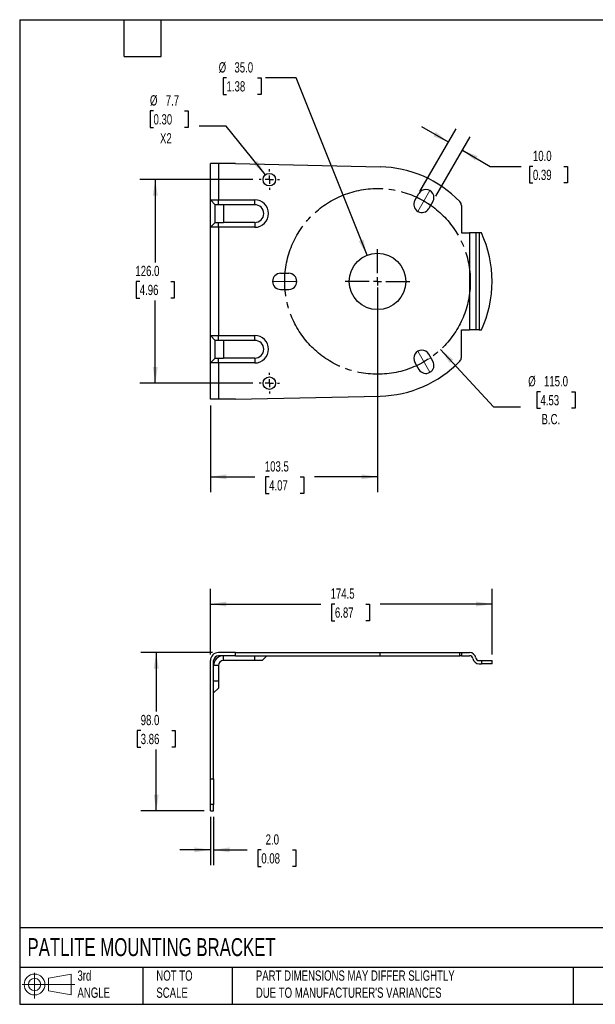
# Model space of a CAD drawing. Header units: millimetres. Extents: x 19 to 819, y 19 to 629.
# Tile 1 of 2: x 19 to 376, y 19 to 629. Entities that reach past the tile are written whole.
import ezdxf

# ---------------------------------------------------------------- set-up
doc = ezdxf.new("R2010")
doc.units = ezdxf.units.MM
doc.header["$LTSCALE"] = 3
doc.header["$PDSIZE"] = -1
doc.linetypes.add('SLD-Center', pattern=[19.05, 15.24, -1.27, 1.27, -1.27])
doc.linetypes.add('SLD-Solid', pattern=[0])
doc.layers.add('CENTER', color=40, linetype='SLD-Center')
doc.layers.add('SLD-DEFPOINTS', color=7, linetype='Continuous')
doc.layers.add('DIMENSIONS', color=140, linetype='SLD-Solid', lineweight=25)
doc.layers.add('TEXT', color=140, linetype='SLD-Solid', lineweight=25)
doc.styles.add('SLDTEXTSTYLE0', font='TXT', dxfattribs={"width": 0.7})
doc.dimstyles.new('SLDDIMSTYLE0', dxfattribs={"dimtxt": 6.474023, "dimasz": 9.906, "dimexe": 0, "dimexo": 0.0625, "dimgap": 1.618506, "dimtad": 0, "dimtih": 1, "dimtoh": 1, "dimrnd": 1e-09, "dimzin": 12, "dimdsep": 46, "dimtxsty": 'SLDTEXTSTYLE0', "dimsah": 1, "dimcen": 0.09, "dimadec": 0, "dimazin": 3, "dimtfac": 1, "dimtofl": 0, "dimtmove": 0, "dimatfit": 3, "dimfxl": 0, "dimfrac": 2, "dimtolj": 1, "dimtzin": 12, "dimarcsym": 0})
doc.dimstyles.new('SLDDIMSTYLE1', dxfattribs={"dimtxt": 6.474023, "dimasz": 9.906, "dimexe": 0, "dimexo": 0.0625, "dimgap": 1.618506, "dimtad": 0, "dimtih": 1, "dimtoh": 1, "dimrnd": 1e-09, "dimzin": 4, "dimdsep": 46, "dimtxsty": 'SLDTEXTSTYLE0', "dimsah": 1, "dimcen": 0.09, "dimadec": 0, "dimazin": 1, "dimtfac": 1, "dimtofl": 0, "dimtmove": 0, "dimatfit": 3, "dimfxl": 0, "dimfrac": 2, "dimtolj": 1, "dimtzin": 12, "dimarcsym": 0})
doc.dimstyles.new('SLDDIMSTYLE2', dxfattribs={"dimtxt": 6.474023, "dimasz": 9.906, "dimexe": 0, "dimexo": 0.0625, "dimgap": 1.618506, "dimtad": 0, "dimtih": 1, "dimtoh": 1, "dimrnd": 1e-09, "dimzin": 4, "dimdsep": 46, "dimtxsty": 'SLDTEXTSTYLE0', "dimsah": 1, "dimcen": 0.09, "dimadec": 0, "dimazin": 1, "dimtfac": 1, "dimtmove": 0, "dimatfit": 0, "dimfxl": 0, "dimfrac": 2, "dimtolj": 1, "dimtzin": 12, "dimarcsym": 0})
doc.dimstyles.new('SLDDIMSTYLE3', dxfattribs={"dimtxt": 6.474023, "dimasz": 9.906, "dimexe": 0, "dimexo": 0.0625, "dimgap": 1.618506, "dimtad": 0, "dimtih": 1, "dimtoh": 1, "dimrnd": 1e-09, "dimzin": 4, "dimdsep": 46, "dimtxsty": 'SLDTEXTSTYLE0', "dimsah": 1, "dimcen": 0, "dimadec": 0, "dimazin": 1, "dimtfac": 1, "dimtofl": 0, "dimtmove": 0, "dimatfit": 3, "dimfxl": 0, "dimfrac": 2, "dimtolj": 1, "dimtzin": 12, "dimarcsym": 0})
doc.dimstyles.new('SLDDIMSTYLE4', dxfattribs={"dimtxt": 6.474023, "dimasz": 9.906, "dimexe": 0, "dimexo": 0.0625, "dimgap": 1.618506, "dimtad": 0, "dimtih": 1, "dimtoh": 1, "dimrnd": 1e-09, "dimzin": 4, "dimdsep": 46, "dimtxsty": 'SLDTEXTSTYLE0', "dimsah": 1, "dimcen": 0, "dimadec": 0, "dimazin": 1, "dimtfac": 1, "dimtofl": 0, "dimtmove": 0, "dimatfit": 3, "dimfxl": 0, "dimfrac": 2, "dimtolj": 1, "dimtzin": 12, "dimarcsym": 0})
doc.dimstyles.new('SLDDIMSTYLE5', dxfattribs={"dimtxt": 6.474023, "dimasz": 9.906, "dimexe": 0, "dimexo": 0.0625, "dimgap": 1.618506, "dimtad": 0, "dimtih": 1, "dimtoh": 1, "dimrnd": 1e-09, "dimzin": 12, "dimdsep": 46, "dimtxsty": 'SLDTEXTSTYLE0', "dimsah": 1, "dimcen": 0, "dimadec": 0, "dimazin": 3, "dimtfac": 1, "dimtofl": 0, "dimtmove": 0, "dimatfit": 3, "dimfxl": 0, "dimfrac": 2, "dimtolj": 1, "dimtzin": 12, "dimarcsym": 0})

# ---------------------------------------------------------------- blocks, each defined once
blk = doc.blocks.new('Block11')
at = {"color": 7, "linetype": 'SLD-Solid', "lineweight": 18}
for p, q in [((7.77, 15.93), (7.77, 0)), ((16.44, 12.5), (30.53, 15.1)), ((16.44, 4.79), (16.44, 12.5)), ((30.53, 15.1), (30.53, 2.19)), ((0, 8.65), (32.62, 8.65)), ((16.44, 4.79), (30.53, 2.19))]:
    blk.add_line(p, q, dxfattribs=at)
for radius in [6.45, 3.86]:
    blk.add_circle((7.77, 8.65), radius, dxfattribs=at)
blk = doc.blocks.new('Block12')
at = {"layer": 'SLD-DEFPOINTS'}
blk.add_blockref('Block11', (0, 0), dxfattribs=at)
blk = doc.blocks.new('_D')
at = {"layer": 'DIMENSIONS'}
for p, q in [((137.23, 235.67), (137.23, 276.38)), ((311.73, 235.67), (311.73, 276.38)), ((137.23, 266.86), (205.6, 266.86)), ((214.37, 266.86), (212.2, 266.86)), ((212.2, 266.86), (212.2, 256.57)), ((233.61, 266.86), (235.78, 266.86)), ((235.78, 266.86), (235.78, 256.57)), ((311.73, 266.86), (242.38, 266.86)), ((212.2, 256.57), (214.37, 256.57)), ((235.78, 256.57), (233.61, 256.57))]:
    blk.add_line(p, q, dxfattribs=at)
for points in [[(137.23, 266.86), (147.14, 265.33), (147.14, 268.38)], [(311.73, 266.86), (301.83, 268.38), (301.83, 265.33)]]:
    blk.add_solid(points, dxfattribs=at)
at = {"layer": 'DIMENSIONS', "char_height": 6.35, "attachment_point": 1, "style": 'SLDTEXTSTYLE0'}
for s, insert in [('174.5', (211.68, 276.49)), ('6.87', (214.37, 264.75))]:
    blk.add_mtext(s, dxfattribs=dict(at, insert=insert))
blk = doc.blocks.new('_D_1')
at = {"layer": 'DIMENSIONS'}
for p, q in [((138.42, 236.86), (94.12, 236.86)), ((103.65, 236.86), (103.65, 200.33)), ((94.03, 188.59), (91.85, 188.59)), ((91.85, 188.59), (91.85, 178.3)), ((113.27, 188.59), (115.44, 188.59)), ((115.44, 188.59), (115.44, 178.3)), ((91.85, 178.3), (94.03, 178.3)), ((103.65, 138.86), (103.65, 176.85)), ((115.44, 178.3), (113.27, 178.3)), ((133.42, 138.86), (94.12, 138.86))]:
    blk.add_line(p, q, dxfattribs=at)
for points in [[(103.65, 236.86), (102.12, 226.95), (105.17, 226.95)], [(103.65, 138.86), (105.17, 148.76), (102.12, 148.76)]]:
    blk.add_solid(points, dxfattribs=at)
at = {"layer": 'DIMENSIONS', "char_height": 6.35, "attachment_point": 1, "style": 'SLDTEXTSTYLE0'}
for s, insert in [('98.0', (94.03, 198.23)), ('3.86', (94.03, 186.49))]:
    blk.add_mtext(s, dxfattribs=dict(at, insert=insert))
blk = doc.blocks.new('_D_2')
at = {"layer": 'DIMENSIONS'}
for p, q in [((137.23, 135.05), (137.23, 105.15)), ((139.23, 135.05), (139.23, 105.15)), ((137.23, 114.67), (118.18, 114.67)), ((139.23, 114.67), (159.99, 114.67)), ((168.76, 114.67), (166.58, 114.67)), ((166.58, 114.67), (166.58, 104.38)), ((188, 114.67), (190.17, 114.67)), ((190.17, 114.67), (190.17, 104.38)), ((166.58, 104.38), (168.76, 104.38)), ((190.17, 104.38), (188, 104.38))]:
    blk.add_line(p, q, dxfattribs=at)
for points in [[(137.23, 114.67), (127.33, 116.2), (127.33, 113.15)], [(139.23, 114.67), (149.14, 113.15), (149.14, 116.2)]]:
    blk.add_solid(points, dxfattribs=at)
at = {"layer": 'DIMENSIONS', "char_height": 6.35, "attachment_point": 1, "style": 'SLDTEXTSTYLE0'}
for s, insert in [('2.0', (171.45, 124.31)), ('0.08', (168.76, 112.57))]:
    blk.add_mtext(s, dxfattribs=dict(at, insert=insert))
blk = doc.blocks.new('_D_12')
at = {"layer": 'DIMENSIONS'}
for p, q in [((240.73, 462.82), (240.73, 336.1)), ((137.23, 389.82), (137.23, 336.1)), ((137.23, 345.63), (164.84, 345.63)), ((173.61, 345.63), (171.44, 345.63)), ((171.44, 345.63), (171.44, 335.34)), ((192.85, 345.63), (195.02, 345.63)), ((195.02, 345.63), (195.02, 335.34)), ((240.73, 345.63), (201.62, 345.63)), ((171.44, 335.34), (173.61, 335.34)), ((195.02, 335.34), (192.85, 335.34))]:
    blk.add_line(p, q, dxfattribs=at)
for points in [[(137.23, 345.63), (147.14, 344.1), (147.14, 347.15)], [(240.73, 345.63), (230.83, 347.15), (230.83, 344.1)]]:
    blk.add_solid(points, dxfattribs=at)
at = {"layer": 'DIMENSIONS', "char_height": 6.35, "attachment_point": 1, "style": 'SLDTEXTSTYLE0'}
for s, insert in [('103.5', (170.92, 355.26)), ('4.07', (173.61, 343.52))]:
    blk.add_mtext(s, dxfattribs=dict(at, insert=insert))
blk = doc.blocks.new('_D_13')
at = {"layer": 'DIMENSIONS'}
for p, q in [((279.81, 424.44), (312.68, 388.95)), ((341.69, 398.35), (339.52, 398.35)), ((339.52, 398.35), (339.52, 388.06)), ((360.93, 398.35), (363.1, 398.35)), ((363.1, 398.35), (363.1, 388.06)), ((312.68, 388.95), (329.35, 388.95)), ((339.52, 388.06), (341.69, 388.06)), ((363.1, 388.06), (360.93, 388.06))]:
    blk.add_line(p, q, dxfattribs=at)
blk.add_solid([(279.81, 424.44), (285.42, 416.14), (287.66, 418.21)], dxfattribs=at)
at = {"layer": 'DIMENSIONS', "char_height": 6.35, "attachment_point": 1, "style": 'SLDTEXTSTYLE0'}
for s, insert in [('%%c', (334.11, 407.99)), ('115.0', (343.89, 407.99)), ('4.53', (341.69, 396.25)), ('B.C.', (342.37, 384.51))]:
    blk.add_mtext(s, dxfattribs=dict(at, insert=insert))
blk = doc.blocks.new('_D_14')
at = {"layer": 'DIMENSIONS'}
for p, q in [((267.06, 522.22), (289.48, 561.06)), ((284.72, 552.81), (268.22, 562.34)), ((276.97, 519.39), (298.14, 556.06)), ((293.38, 547.81), (310.64, 537.85)), ((310.64, 537.85), (329.69, 537.85)), ((337.02, 537.85), (334.84, 537.85)), ((334.84, 537.85), (334.84, 527.56)), ((356.26, 537.85), (358.43, 537.85)), ((358.43, 537.85), (358.43, 527.56)), ((334.84, 527.56), (337.02, 527.56)), ((358.43, 527.56), (356.26, 527.56))]:
    blk.add_line(p, q, dxfattribs=at)
for points in [[(284.72, 552.81), (276.9, 559.09), (275.38, 556.45)], [(293.38, 547.81), (301.2, 541.54), (302.72, 544.18)]]:
    blk.add_solid(points, dxfattribs=at)
at = {"layer": 'DIMENSIONS', "char_height": 6.35, "attachment_point": 1, "style": 'SLDTEXTSTYLE0'}
for s, insert in [('10.0', (337.02, 547.48)), ('0.39', (337.02, 535.74))]:
    blk.add_mtext(s, dxfattribs=dict(at, insert=insert))
blk = doc.blocks.new('_D_15')
at = {"layer": 'DIMENSIONS'}
for p, q in [((147.23, 592.68), (145.05, 592.68)), ((145.05, 592.68), (145.05, 582.39)), ((166.47, 592.68), (168.64, 592.68)), ((168.64, 592.68), (168.64, 582.39)), ((190.4, 592.68), (171.35, 592.68)), ((234.24, 482.88), (190.4, 592.68)), ((145.05, 582.39), (147.23, 582.39)), ((168.64, 582.39), (166.47, 582.39))]:
    blk.add_line(p, q, dxfattribs=at)
blk.add_solid([(234.24, 482.88), (231.98, 492.64), (229.15, 491.51)], dxfattribs=at)
at = {"layer": 'DIMENSIONS', "char_height": 6.35, "attachment_point": 1, "style": 'SLDTEXTSTYLE0'}
for s, insert in [('%%c', (142.34, 602.31)), ('35.0', (152.11, 602.31)), ('1.38', (147.23, 590.57))]:
    blk.add_mtext(s, dxfattribs=dict(at, insert=insert))
blk = doc.blocks.new('_D_16')
at = {"layer": 'DIMENSIONS'}
for p, q in [((163.53, 529.63), (93.53, 529.63)), ((103.06, 529.63), (103.06, 478.36)), ((93.44, 466.63), (91.27, 466.63)), ((91.27, 466.63), (91.27, 456.34)), ((112.68, 466.63), (114.85, 466.63)), ((114.85, 466.63), (114.85, 456.34)), ((91.27, 456.34), (93.44, 456.34)), ((103.06, 403.63), (103.06, 454.89)), ((114.85, 456.34), (112.68, 456.34)), ((163.53, 403.63), (93.53, 403.63))]:
    blk.add_line(p, q, dxfattribs=at)
for points in [[(103.06, 529.63), (101.53, 519.72), (104.58, 519.72)], [(103.06, 403.63), (104.58, 413.53), (101.53, 413.53)]]:
    blk.add_solid(points, dxfattribs=at)
at = {"layer": 'DIMENSIONS', "char_height": 6.35, "attachment_point": 1, "style": 'SLDTEXTSTYLE0'}
for s, insert in [('126.0', (90.75, 476.26)), ('4.96', (93.44, 464.52))]:
    blk.add_mtext(s, dxfattribs=dict(at, insert=insert))
blk = doc.blocks.new('_D_17')
at = {"layer": 'DIMENSIONS'}
for p, q in [((101.96, 572.23), (99.79, 572.23)), ((99.79, 572.23), (99.79, 561.94)), ((121.2, 572.23), (123.37, 572.23)), ((123.37, 572.23), (123.37, 561.94)), ((99.79, 561.94), (101.96, 561.94)), ((123.37, 561.94), (121.2, 561.94)), ((146.98, 562.83), (130.31, 562.83)), ((171.32, 532.62), (146.98, 562.83))]:
    blk.add_line(p, q, dxfattribs=at)
blk.add_solid([(171.32, 532.62), (166.29, 541.29), (163.91, 539.38)], dxfattribs=at)
at = {"layer": 'DIMENSIONS', "char_height": 6.35, "attachment_point": 1, "style": 'SLDTEXTSTYLE0'}
for s, insert in [('%%c', (99.77, 581.87)), ('7.7', (109.54, 581.87)), ('0.30', (101.96, 570.13)), ('X2', (105.99, 558.39))]:
    blk.add_mtext(s, dxfattribs=dict(at, insert=insert))
blk = doc.blocks.new('SW_CENTERMARKSYMBOL_5')
at = {"layer": 'CENTER', "color": 0}
for p, q in [((0, 5.08), (0, 20.04)), ((-5.08, 0), (-20.04, 0)), ((0, 0), (-2.54, 0)), ((0, 0), (0, 2.54)), ((0, 0), (0, -2.54)), ((0, 0), (2.54, 0)), ((5.08, 0), (20.04, 0)), ((0, -5.08), (0, -20.04))]:
    blk.add_line(p, q, dxfattribs=at)
blk = doc.blocks.new('SW_CENTERMARKSYMBOL_6')
at = {"layer": 'CENTER', "color": 0}
for p, q in [((0, 5.08), (0, 6.39)), ((-5.08, 0), (-6.39, 0)), ((0, 0), (-2.54, 0)), ((0, 0), (0, 2.54)), ((0, 0), (0, -2.54)), ((0, 0), (2.54, 0)), ((5.08, 0), (6.39, 0)), ((0, -5.08), (0, -6.39))]:
    blk.add_line(p, q, dxfattribs=at)
blk = doc.blocks.new('SW_CENTERMARKSYMBOL_7')
at = {"layer": 'CENTER', "color": 0}
for p, q in [((0, 5.08), (0, 6.39)), ((-5.08, 0), (-6.39, 0)), ((0, 0), (-2.54, 0)), ((0, 0), (0, 2.54)), ((0, 0), (0, -2.54)), ((0, 0), (2.54, 0)), ((5.08, 0), (6.39, 0)), ((0, -5.08), (0, -6.39))]:
    blk.add_line(p, q, dxfattribs=at)

msp = doc.modelspace()

# ---------------------------------------------------------------- linework, layer by layer
for p, q in [((137.232, 517.125), (137.232, 539.625)), ((142.232, 539.625), (137.232, 539.625)), ((142.232, 539.625), (142.232, 517.125)), ((152.732, 539.625), (142.232, 539.625)), ((152.732, 539.625), (242.331, 537.607)), ((263.902, 516.757), (266.402, 521.087)), ((137.232, 517.125), (142.232, 517.125)), ((140.232, 514.125), (137.232, 517.125)), ((137.232, 500.125), (137.232, 517.125)), ((142.232, 514.125), (140.232, 514.125)), ((140.232, 503.125), (140.232, 514.125)), ((142.232, 517.125), (164.732, 517.125)), ((142.232, 514.125), (142.232, 517.125)), ((145.232, 514.125), (142.232, 514.125)), ((164.732, 514.125), (145.232, 514.125)), ((145.232, 514.125), (145.232, 503.125)), ((164.732, 514.125), (164.732, 517.125)), ((275.062, 516.087), (272.562, 511.757)), ((292.732, 513.572), (292.732, 496.625)), ((137.232, 500.125), (140.232, 503.125)), ((142.232, 500.125), (137.232, 500.125)), ((137.232, 433.125), (137.232, 500.125)), ((140.232, 503.125), (142.232, 503.125)), ((142.232, 500.125), (142.232, 503.125)), ((142.232, 503.125), (145.232, 503.125)), ((142.232, 500.125), (142.232, 433.125)), ((164.732, 500.125), (142.232, 500.125)), ((164.732, 503.125), (145.232, 503.125)), ((164.732, 503.125), (164.732, 500.125)), ((292.732, 496.625), (297.732, 496.625)), ((297.732, 496.625), (297.732, 436.625)), ((301.676, 496.625), (297.732, 496.625)), ((301.676, 496.625), (301.676, 436.625)), ((303.648, 496.625), (301.676, 496.625)), ((303.648, 496.625), (303.648, 436.625)), ((305.082, 496.625), (303.648, 496.625)), ((180.732, 471.625), (185.732, 471.625)), ((180.732, 461.625), (185.732, 461.625)), ((137.232, 433.125), (142.232, 433.125)), ((140.232, 430.125), (137.232, 433.125)), ((137.232, 416.125), (137.232, 433.125)), ((142.232, 433.125), (164.732, 433.125)), ((142.232, 430.125), (142.232, 433.125)), ((164.732, 430.125), (164.732, 433.125)), ((292.732, 436.625), (297.732, 436.625)), ((292.732, 419.679), (292.732, 436.625)), ((301.676, 436.625), (297.732, 436.625)), ((303.648, 436.625), (301.676, 436.625)), ((303.648, 436.625), (305.082, 436.625)), ((142.232, 430.125), (140.232, 430.125)), ((140.232, 419.125), (140.232, 430.125)), ((145.232, 430.125), (142.232, 430.125)), ((164.732, 430.125), (145.232, 430.125)), ((145.232, 430.125), (145.232, 419.125)), ((275.062, 417.164), (272.562, 421.494)), ((137.232, 416.125), (140.232, 419.125)), ((142.232, 416.125), (137.232, 416.125)), ((137.232, 393.625), (137.232, 416.125)), ((140.232, 419.125), (142.232, 419.125)), ((142.232, 419.125), (145.232, 419.125)), ((142.232, 416.125), (142.232, 419.125)), ((142.232, 416.125), (142.232, 393.625)), ((164.732, 416.125), (142.232, 416.125)), ((164.732, 419.125), (145.232, 419.125)), ((164.732, 419.125), (164.732, 416.125)), ((263.902, 416.494), (266.402, 412.164)), ((142.232, 393.625), (137.232, 393.625)), ((152.732, 393.625), (142.232, 393.625)), ((152.732, 393.625), (242.331, 395.643)), ((137.232, 158.615), (137.232, 231.855)), ((139.232, 158.615), (139.232, 231.855)), ((152.732, 236.855), (142.232, 236.855)), ((152.732, 234.855), (142.232, 234.855)), ((145.232, 231.855), (145.232, 234.855)), ((164.732, 231.855), (145.232, 231.855)), ((152.732, 234.855), (152.732, 236.855)), ((152.732, 236.855), (242.331, 236.855)), ((152.732, 234.855), (242.331, 234.855)), ((164.732, 231.855), (164.732, 234.855)), ((169.232, 231.855), (164.732, 231.855)), ((169.232, 231.855), (172.232, 234.855)), ((242.331, 234.855), (242.331, 236.855)), ((242.331, 236.855), (291.747, 236.855)), ((242.331, 234.855), (291.747, 234.855)), ((291.747, 234.855), (291.747, 236.855)), ((291.747, 236.855), (292.732, 236.855)), ((292.732, 234.855), (291.747, 234.855)), ((292.732, 236.855), (292.732, 234.855)), ((292.732, 236.855), (297.732, 236.855)), ((292.732, 234.855), (297.816, 234.855)), ((303.648, 231.855), (305.082, 231.855)), ((305.082, 231.855), (305.082, 229.855)), ((305.082, 231.855), (311.732, 231.855)), ((311.732, 229.855), (311.732, 231.855)), ((142.232, 228.855), (139.232, 228.855)), ((142.232, 228.855), (142.232, 219.355)), ((303.732, 229.855), (305.082, 229.855)), ((311.732, 229.855), (305.082, 229.855)), ((139.232, 219.355), (142.232, 219.355)), ((139.232, 211.855), (142.232, 214.855)), ((142.232, 219.355), (142.232, 214.855)), ((137.232, 158.615), (139.232, 158.615)), ((137.232, 142.753), (137.232, 158.615)), ((139.232, 158.615), (139.232, 142.753)), ((139.232, 142.753), (137.232, 142.753)), ((137.232, 138.855), (137.232, 142.753)), ((139.232, 138.855), (139.232, 142.753)), ((137.232, 138.855), (139.232, 138.855))]:
    msp.add_line(p, q)
at = {"color": 7, "linetype": 'SLD-Center', "lineweight": 18}
for p, q in [((265.152, 518.922), (273.812, 513.922)), ((273.232, 522.917), (265.732, 509.927)), ((183.232, 471.625), (183.232, 461.625)), ((175.732, 466.625), (190.732, 466.625)), ((265.732, 423.324), (273.232, 410.334)), ((265.152, 414.329), (273.812, 419.329))]:
    msp.add_line(p, q, dxfattribs=at)
for centre, radius in [((173.732, 529.625), 3.85), ((240.732, 466.625), 17.5), ((173.732, 403.625), 3.85)]:
    msp.add_circle(centre, radius)
for centre, radius, start, end in [((240.732, 466.625), 71, 44.067698, 88.709765), ((270.732, 518.587), 5, 330, 150), ((164.732, 508.625), 8.5, 270, 90), ((164.732, 508.625), 5.5, 270, 90), ((268.232, 514.257), 5, 150, 330), ((289.232, 513.572), 3.5, 0, 44.067698), ((240.732, 466.625), 71, 335.00525, 24.99475), ((180.732, 466.625), 5, 90, 270), ((185.732, 466.625), 5, 270, 90), ((164.732, 424.625), 8.5, 270, 90), ((164.732, 424.625), 5.5, 270, 90), ((268.232, 418.994), 5, 30, 210), ((240.732, 466.625), 71, 271.290235, 315.932302), ((270.732, 414.664), 5, 210, 30), ((289.232, 419.679), 3.5, 315.932302, 0), ((142.232, 231.855), 5, 90, 180), ((142.232, 231.855), 3, 90, 180), ((145.232, 228.855), 6, 90, 180), ((145.232, 228.855), 3, 90, 180), ((297.732, 232.855), 4, 9.594068, 90), ((297.816, 232.855), 2, 9.594068, 90), ((303.732, 233.855), 4, 189.594068, 270), ((303.648, 233.855), 2, 189.594068, 270)]:
    msp.add_arc(centre, radius, start, end)
at = {"color": 7, "linetype": 'Continuous', "lineweight": 0}
for p in [(269.482, 516.422), (183.232, 466.625), (269.482, 416.829)]:
    msp.add_point(p, dxfattribs=at)
at = {"layer": 'CENTER', "linetype": 'SLD-Center'}
msp.add_circle((240.732, 466.625), 57.5, dxfattribs=at)
at = {"layer": 'TEXT'}
for p, q in [((19.05, 628.65), (819.15, 628.65)), ((19.05, 628.65), (19.05, 19.05)), ((83.82, 605.79), (83.82, 628.65)), ((106.68, 605.79), (106.68, 628.65)), ((83.82, 605.79), (106.68, 605.79)), ((819.15, 66.378), (19.05, 66.378)), ((819.15, 41.91), (19.05, 41.91)), ((95.25, 41.91), (95.25, 19.05)), ((150.635, 41.91), (150.635, 19.05)), ((361.939, 41.91), (361.939, 19.05)), ((19.05, 19.05), (819.15, 19.05))]:
    msp.add_line(p, q, dxfattribs=at)

# ---------------------------------------------------------------- block references
at = {"layer": 'CENTER'}
for name, p in [('SW_CENTERMARKSYMBOL_7', (173.732, 529.625)), ('SW_CENTERMARKSYMBOL_5', (240.732, 466.625)), ('SW_CENTERMARKSYMBOL_6', (173.732, 403.625))]:
    msp.add_blockref(name, p, dxfattribs=at)
at = {"layer": 'SLD-DEFPOINTS'}
msp.add_blockref('Block12', (20.514, 22.662), dxfattribs=at)

# ---------------------------------------------------------------- texts
at = {"layer": 'TEXT', "attachment_point": 1, "style": 'SLDTEXTSTYLE0'}
for s, insert, char_height in [('PATLITE MOUNTING BRACKET', (23.897, 60.019), 11.1125), ('3rd^JANGLE', (54.846, 40.013), 6.35), ('NOT TO^JSCALE', (103.725, 40.013), 6.35), ("PART DIMENSIONS MAY DIFFER SLIGHTLY ^JDUE TO MANUFACTURER'S VARIANCES", (165.358, 40.022), 6.35)]:
    msp.add_mtext(s, dxfattribs=dict(at, insert=insert, char_height=char_height))

# ---------------------------------------------------------------- dimensions: what is measured, and where the dimension line sits
at = {"layer": 'DIMENSIONS'}
dim = msp.add_diameter_dim_2p(p1=(247.221, 450.373), p2=(234.243, 482.878), dimstyle='SLDDIMSTYLE3', dxfattribs=at)
dim.commit()
dim.dimension.update_dxf_attribs({"geometry": '_D_15', "text_midpoint": (156.846, 592.675), "dimtype": 163})
for p1, p2, text, dimstyle, picture, middle in [((176.147, 526.627), (171.316, 532.623), '<>\\PX2', 'SLDDIMSTYLE5', '_D_17', (111.58, 566.178)), ((201.658, 508.809), (279.806, 424.441), '<>\\PB.C.', 'SLDDIMSTYLE4', '_D_13', (351.311, 392.295))]:
    dim = msp.add_diameter_dim_2p(p1=p1, p2=p2, text=text, dimstyle=dimstyle, dxfattribs=at)
    dim.commit()
    dim.dimension.update_dxf_attribs({"geometry": picture, "text_midpoint": middle, "dimtype": 163})
for base, p1, p2, angle, dimstyle, picture, middle in [((293.379, 547.813), (265.152, 518.922), (275.062, 516.087), 330, 'SLDDIMSTYLE2', '_D_14', (310.645, 537.845)), ((103.058, 403.625), (167.342, 529.625), (167.342, 403.625), 90, 'SLDDIMSTYLE1', '_D_16', (103.058, 466.625)), ((103.647, 138.855), (142.232, 236.855), (137.232, 138.855), 90, 'SLDDIMSTYLE1', '_D_1', (103.647, 188.592))]:
    dim = msp.add_linear_dim(base=base, p1=p1, p2=p2, angle=angle, dimstyle=dimstyle, dxfattribs=at)
    dim.commit()
    dim.dimension.update_dxf_attribs({"geometry": picture, "text_midpoint": middle, "dimtype": 160})
for base, p1, p2, dimstyle, picture, middle in [((137.232, 345.625), (240.732, 466.625), (137.232, 393.625), 'SLDDIMSTYLE0', '_D_12', (183.232, 345.625)), ((311.732, 266.855), (137.232, 231.855), (311.732, 231.855), 'SLDDIMSTYLE0', '_D', (223.989, 266.855)), ((139.232, 114.672), (137.232, 138.855), (139.232, 138.855), 'SLDDIMSTYLE2', '_D_2', (178.377, 114.672))]:
    dim = msp.add_linear_dim(base=base, p1=p1, p2=p2, dimstyle=dimstyle, dxfattribs=at)
    dim.commit()
    dim.dimension.update_dxf_attribs({"geometry": picture, "text_midpoint": middle, "dimtype": 160})

doc.saveas('drawing.dxf')
